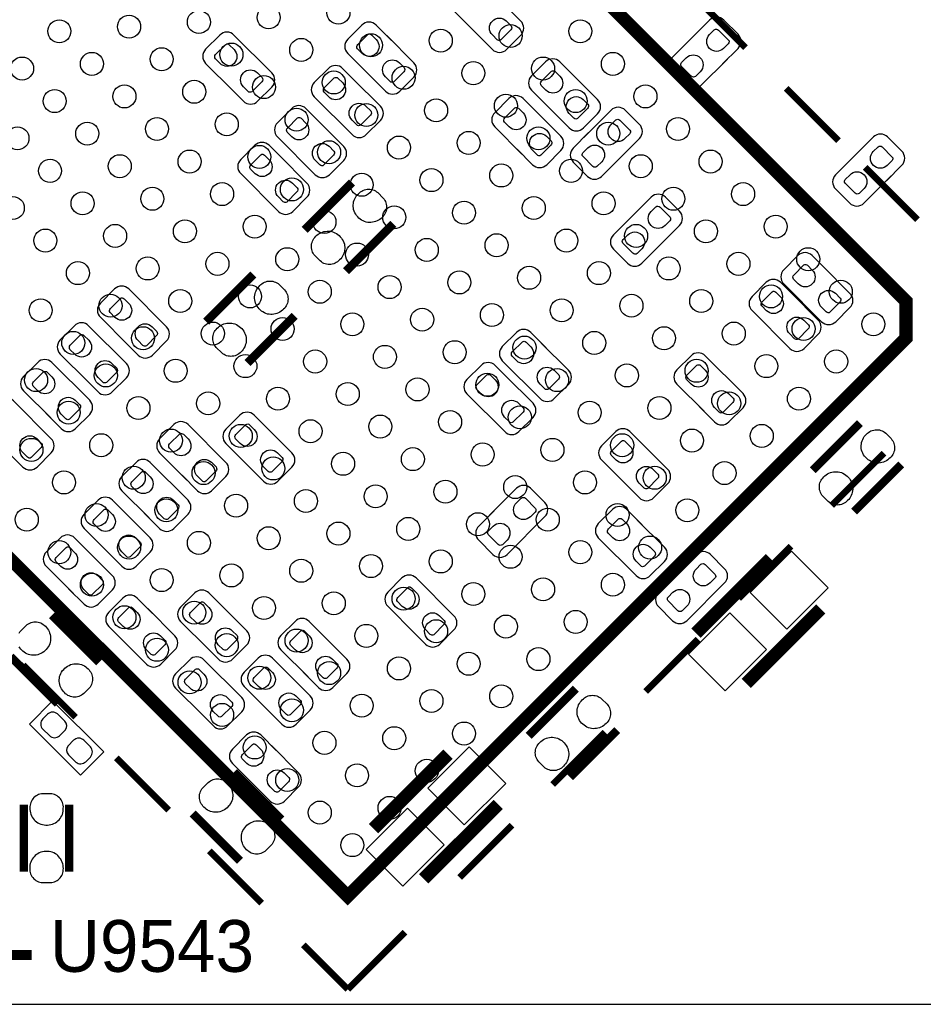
# Model space of a CAD drawing. Extents: x 0 to 55, y -2.5 to 65.
# Tile 2 of 23: x 10.7 to 24.5, y -2.5 to 12.5. Entities that reach past the tile are written whole.
import ezdxf

# ---------------------------------------------------------------- set-up
doc = ezdxf.new("R2010")
doc.units = 0
for name, color, linetype in [('BG_OUTLINE', 254, 'CONTINUOUS'), ('PG_SILKSCREEN_BOTTOM', 12, 'CONTINUOUS'), ('PG_SILKSCREEN_TOP', 254, 'CONTINUOUS'), ('PIN_BOTTOM', 1, 'CONTINUOUS'), ('PIN_TOP', 110, 'CONTINUOUS')]:
    doc.layers.add(name, color=color, linetype=linetype)

msp = doc.modelspace()

# ---------------------------------------------------------------- linework, layer by layer
at = {"layer": 'BG_OUTLINE'}
msp.add_lwpolyline([(3.048, -2.499995), (51.95189, -2.499995, 0.414214), (54.99989, 0.548005), (54.99989, 61.95187, 0.414214), (51.95189, 64.99987), (3.048, 64.99987, 0.414214), (0, 61.95187), (0, 0.548005, 0.414214)], format="xyb", close=True, dxfattribs=at)
at = {"layer": 'PG_SILKSCREEN_BOTTOM'}
for points in [[(17.669002, 12.252808), (17.902479, 12.019331, 0.414214), (18.117998, 12.019331), (18.333542, 12.23485, 0.414183), (18.333542, 12.450369), (17.758791, 13.02512, 0.414187), (17.543272, 13.02512), (17.327753, 12.809576, 0.414217), (17.327753, 12.594057), (17.740833, 12.180976)], [(16.367023, 12.156592), (16.133547, 12.390095, 0.414227), (15.918002, 12.390095), (15.702483, 12.17455, 0.414197), (15.702483, 11.959031), (16.277209, 11.384305, 0.414265), (16.492753, 11.384305), (16.708272, 11.599824, 0.414203), (16.708272, 11.815343), (16.295192, 12.228449)], [(21.402192, 11.801602), (21.635669, 12.035079, 0.414214), (21.635669, 12.250598), (21.42015, 12.466142, 0.414183), (21.204631, 12.466142), (20.62988, 11.891391, 0.414187), (20.62988, 11.675872), (20.845424, 11.460353, 0.414217), (21.060943, 11.460353), (21.474024, 11.873433)], [(13.884377, 11.465408), (14.117853, 11.231905, 0.414227), (14.333398, 11.231905), (14.548917, 11.44745, 0.414197), (14.548917, 11.662969), (13.974191, 12.237695, 0.414265), (13.758647, 12.237695), (13.543128, 12.022176, 0.414203), (13.543128, 11.806657), (13.956208, 11.393551)], [(18.837377, 11.059008), (19.070853, 10.825505, 0.414227), (19.286398, 10.825505), (19.501917, 11.04105, 0.414197), (19.501917, 11.256569), (18.927191, 11.831295, 0.414265), (18.711647, 11.831295), (18.496128, 11.615776, 0.414203), (18.496128, 11.400257), (18.909208, 10.987151)], [(15.858998, 11.496192), (15.625521, 11.729669, 0.414214), (15.410002, 11.729669), (15.194458, 11.51415, 0.414183), (15.194458, 11.298631), (15.769209, 10.72388, 0.414187), (15.984728, 10.72388), (16.200247, 10.939424, 0.414217), (16.200247, 11.154943), (15.787167, 11.568024)], [(18.278577, 10.500208), (18.512053, 10.266705, 0.414227), (18.727598, 10.266705), (18.943117, 10.48225, 0.414197), (18.943117, 10.697769), (18.368391, 11.272495, 0.414265), (18.152847, 11.272495), (17.937328, 11.056976, 0.414203), (17.937328, 10.841457), (18.350408, 10.428351)], [(15.300198, 10.886592), (15.066721, 11.120069, 0.414214), (14.851202, 11.120069), (14.635658, 10.90455, 0.414183), (14.635658, 10.689031), (15.210409, 10.11428, 0.414187), (15.425928, 10.11428), (15.641447, 10.329824, 0.414217), (15.641447, 10.545343), (15.228367, 10.958424)], [(19.364808, 10.753598), (19.131331, 10.520121, 0.414214), (19.131331, 10.304602), (19.34685, 10.089058, 0.414183), (19.562369, 10.089058), (20.13712, 10.663809, 0.414187), (20.13712, 10.879328), (19.921576, 11.094847, 0.414217), (19.706057, 11.094847), (19.292976, 10.681767)], [(23.891392, 10.023602), (24.124869, 10.257079, 0.414214), (24.124869, 10.472598), (23.90935, 10.688142, 0.414183), (23.693831, 10.688142), (23.11908, 10.113391, 0.414187), (23.11908, 9.897872), (23.334624, 9.682353, 0.414217), (23.550143, 9.682353), (23.963224, 10.095433)], [(14.741398, 10.327792), (14.507921, 10.561269, 0.414214), (14.292402, 10.561269), (14.076858, 10.34575, 0.414183), (14.076858, 10.130231), (14.651609, 9.55548, 0.414187), (14.867128, 9.55548), (15.082647, 9.771024, 0.414217), (15.082647, 9.986543), (14.669567, 10.399624)], [(20.513192, 9.109177), (20.746695, 9.342653, 0.414227), (20.746695, 9.558198), (20.53115, 9.773717, 0.414197), (20.315631, 9.773717), (19.740905, 9.198991, 0.414265), (19.740905, 8.983447), (19.956424, 8.767928, 0.414203), (20.171943, 8.767928), (20.585049, 9.181008)], [(22.996398, 8.651392), (22.762921, 8.884869, 0.414214), (22.547402, 8.884869), (22.331858, 8.66935, 0.414183), (22.331858, 8.453831), (22.906609, 7.87908, 0.414187), (23.122128, 7.87908), (23.337647, 8.094624, 0.414217), (23.337647, 8.310143), (22.924567, 8.723224)], [(12.284202, 7.604608), (12.517679, 7.371131, 0.414214), (12.733198, 7.371131), (12.948742, 7.58665, 0.414183), (12.948742, 7.802169), (12.373991, 8.37692, 0.414187), (12.158472, 8.37692), (11.942953, 8.161376, 0.414217), (11.942953, 7.945857), (12.356033, 7.532776)], [(22.513823, 8.244992), (22.280347, 8.478495, 0.414227), (22.064802, 8.478495), (21.849283, 8.26295, 0.414197), (21.849283, 8.047431), (22.424009, 7.472705, 0.414265), (22.639553, 7.472705), (22.855072, 7.688224, 0.414203), (22.855072, 7.903743), (22.441992, 8.316849)], [(11.674577, 7.045808), (11.908053, 6.812305, 0.414227), (12.123598, 6.812305), (12.339117, 7.02785, 0.414197), (12.339117, 7.243369), (11.764391, 7.818095, 0.414265), (11.548847, 7.818095), (11.333328, 7.602576, 0.414203), (11.333328, 7.387057), (11.746408, 6.973951)], [(18.717489, 7.482942), (18.484012, 7.716444, 0.414227), (18.268467, 7.716444), (18.052948, 7.500899, 0.414197), (18.052948, 7.28538), (18.627674, 6.710655, 0.414265), (18.843219, 6.710655), (19.058738, 6.926174, 0.414203), (19.058738, 7.141693), (18.645657, 7.554798)], [(21.047177, 6.588608), (21.280653, 6.355105, 0.414227), (21.496198, 6.355105), (21.711717, 6.57065, 0.414197), (21.711717, 6.786169), (21.136991, 7.360895, 0.414265), (20.921447, 7.360895), (20.705928, 7.145376, 0.414203), (20.705928, 6.929857), (21.119008, 6.516751)], [(11.115777, 6.487008), (11.349253, 6.253505, 0.414227), (11.564798, 6.253505), (11.780317, 6.46905, 0.414197), (11.780317, 6.684569), (11.205591, 7.259295, 0.414265), (10.990047, 7.259295), (10.774528, 7.043776, 0.414203), (10.774528, 6.828257), (11.187608, 6.415151)], [(18.178653, 6.980047), (17.945176, 7.213549, 0.414227), (17.729632, 7.213549), (17.514113, 6.998005, 0.414197), (17.514113, 6.782486), (18.088839, 6.20776, 0.414265), (18.304383, 6.20776), (18.519902, 6.423279, 0.414203), (18.519902, 6.638798), (18.106822, 7.051904)], [(10.531602, 5.902808), (10.765079, 5.669331, 0.414214), (10.980598, 5.669331), (11.196142, 5.88485, 0.414183), (11.196142, 6.100369), (10.621391, 6.67512, 0.414187), (10.405872, 6.67512), (10.190353, 6.459576, 0.414217), (10.190353, 6.244057), (10.603433, 5.830976)], [(14.191082, 5.686933), (14.424558, 5.453431, 0.414227), (14.640103, 5.453431), (14.855622, 5.668975, 0.414197), (14.855622, 5.884494), (14.280896, 6.45922, 0.414265), (14.065352, 6.45922), (13.849833, 6.243701, 0.414203), (13.849833, 6.028182), (14.262913, 5.615076)], [(13.185318, 5.543245), (13.418795, 5.309768, 0.414214), (13.634314, 5.309768), (13.849858, 5.525287, 0.414183), (13.849858, 5.740806), (13.275107, 6.315558, 0.414187), (13.059588, 6.315558), (12.844069, 6.100013, 0.414217), (12.844069, 5.884494), (13.257149, 5.471414)], [(20.226172, 5.974258), (19.992696, 6.20776, 0.414227), (19.777151, 6.20776), (19.561632, 5.992216, 0.414197), (19.561632, 5.776697), (20.136358, 5.201971, 0.414265), (20.351902, 5.201971), (20.567421, 5.41749, 0.414203), (20.567421, 5.633009), (20.154341, 6.046114)], [(12.610567, 4.968519), (12.844043, 4.735043, 0.414214), (13.059562, 4.735043), (13.275107, 4.950562, 0.414183), (13.275107, 5.166081), (12.700356, 5.740832, 0.414187), (12.484837, 5.740832), (12.269318, 5.525287, 0.414217), (12.269318, 5.309768), (12.682398, 4.896688)], [(17.927041, 5.004562), (17.693564, 4.771085, 0.414214), (17.693564, 4.555566), (17.909083, 4.340022, 0.414183), (18.124602, 4.340022), (18.699353, 4.914773, 0.414187), (18.699353, 5.130292), (18.483809, 5.345811, 0.414217), (18.26829, 5.345811), (17.855209, 4.932731)], [(12.035815, 4.393768), (12.269292, 4.160266, 0.414227), (12.484837, 4.160266), (12.700356, 4.37581, 0.414197), (12.700356, 4.591329), (12.12563, 5.166055, 0.414265), (11.910085, 5.166055), (11.694566, 4.950536, 0.414203), (11.694566, 4.735017), (12.107647, 4.321912)], [(20.176998, 4.790592), (19.943521, 5.024069, 0.414214), (19.728002, 5.024069), (19.512458, 4.80855, 0.414183), (19.512458, 4.593031), (20.087209, 4.01828, 0.414187), (20.302728, 4.01828), (20.518247, 4.233824, 0.414217), (20.518247, 4.449343), (20.105167, 4.862424)], [(11.46109, 3.819042), (11.694566, 3.585566, 0.414214), (11.910085, 3.585566), (12.12563, 3.801085, 0.414183), (12.12563, 4.016604), (11.550879, 4.591355, 0.414187), (11.33536, 4.591355), (11.119841, 4.37581, 0.414217), (11.119841, 4.160291), (11.532921, 3.747211)], [(20.660208, 3.997198), (20.426731, 3.763721, 0.414214), (20.426731, 3.548202), (20.64225, 3.332658, 0.414183), (20.857769, 3.332658), (21.43252, 3.907409, 0.414187), (21.43252, 4.122928), (21.216976, 4.338447, 0.414217), (21.001457, 4.338447), (20.588376, 3.925367)], [(16.652977, 3.210408), (16.886453, 2.976905, 0.414227), (17.101998, 2.976905), (17.317517, 3.19245, 0.414197), (17.317517, 3.407969), (16.742791, 3.982695, 0.414265), (16.527247, 3.982695), (16.311728, 3.767176, 0.414203), (16.311728, 3.551657), (16.724808, 3.138551)], [(13.503402, 2.981808), (13.736879, 2.748331, 0.414214), (13.952398, 2.748331), (14.167942, 2.96385, 0.414183), (14.167942, 3.179369), (13.593191, 3.75412, 0.414187), (13.377672, 3.75412), (13.162153, 3.538576, 0.414217), (13.162153, 3.323057), (13.575233, 2.909976)], [(12.734823, 3.444367), (12.501347, 3.677869, 0.414227), (12.285802, 3.677869), (12.070283, 3.462325, 0.414197), (12.070283, 3.246806), (12.645009, 2.67208, 0.414265), (12.860553, 2.67208), (13.076072, 2.887599, 0.414203), (13.076072, 3.103118), (12.662992, 3.516224)], [(15.027402, 2.550008), (15.260879, 2.316531, 0.414214), (15.476398, 2.316531), (15.691942, 2.53205, 0.414183), (15.691942, 2.747569), (15.117191, 3.32232, 0.414187), (14.901672, 3.32232), (14.686153, 3.106776, 0.414217), (14.686153, 2.891257), (15.099233, 2.478176)], [(13.427177, 1.965808), (13.660653, 1.732305, 0.414227), (13.876198, 1.732305), (14.091717, 1.94785, 0.414197), (14.091717, 2.163369), (13.516991, 2.738095, 0.414265), (13.301447, 2.738095), (13.085928, 2.522576, 0.414203), (13.085928, 2.307057), (13.499008, 1.893951)], [(14.468577, 1.991208), (14.702053, 1.757705, 0.414227), (14.917598, 1.757705), (15.133117, 1.97325, 0.414197), (15.133117, 2.188769), (14.558391, 2.763495, 0.414265), (14.342847, 2.763495), (14.127328, 2.547976, 0.414203), (14.127328, 2.332457), (14.540408, 1.919351)], [(14.614423, 1.361592), (14.380947, 1.595095, 0.414227), (14.165402, 1.595095), (13.949883, 1.37955, 0.414197), (13.949883, 1.164031), (14.524609, 0.589305, 0.414265), (14.740153, 0.589305), (14.955672, 0.804824, 0.414203), (14.955672, 1.020343), (14.542592, 1.433449)]]:
    msp.add_lwpolyline(points, format="xyb", dxfattribs=at)
for points, const_width in [([(15.767507, 9.995332), (15.049068, 9.276893)], 0.127), ([(15.677693, 8.648268), (16.396132, 9.366707)], 0.127), ([(14.268907, 8.598332), (13.550468, 7.879893)], 0.127), ([(14.179093, 7.251268), (14.897532, 7.969707)], 0.127), ([(23.489107, 6.337732), (22.770668, 5.619293)], 0.127), ([(23.399293, 4.990668), (24.117732, 5.709107)], 0.127), ([(22.129445, 4.274922), (20.998078, 3.143555)], 0.2), ([(22.893122, 3.511245), (21.761755, 2.379878)], 0.2), ([(11.925732, 2.698293), (11.207293, 3.416732)], 0.127), ([(10.578668, 2.788107), (11.297107, 2.069668)], 0.127), ([(19.171107, 2.299132), (18.452668, 1.580693)], 0.127), ([(19.081293, 0.952068), (19.799732, 1.670507)], 0.127), ([(16.095878, 0.171755), (17.227245, 1.303122)], 0.2), ([(14.694332, 0.310693), (13.975893, 1.029132)], 0.127), ([(16.859555, -0.591922), (17.990922, 0.539445)], 0.2), ([(13.347268, 0.400507), (14.065707, -0.317932)], 0.127)]:
    msp.add_lwpolyline(points, dxfattribs=dict(at, const_width=const_width))
at = {"layer": 'PG_SILKSCREEN_TOP'}
for points, const_width in [([(13.864615, 18.517083), (5.09651, 9.748977), (15.703118, -0.857656), (24.188395, 7.62762), (24.188395, 8.193303), (13.864615, 18.517083)], 0.2), ([(20.952663, 12.843256), (21.748877, 12.047042)], 0.1), ([(22.366884, 11.42906), (23.163098, 10.632846)], 0.1), ([(23.568965, 10.22698), (24.365179, 9.430766)], 0.1), ([(23.856036, 5.881065), (23.059847, 5.084877)], 0.1), ([(22.44184, 4.466844), (21.645651, 3.670656)], 0.1), ([(21.027619, 3.052648), (20.231405, 2.256434)], 0.1), ([(10.770311, 2.660904), (11.566525, 1.86469)], 0.1), ([(19.613423, 1.638427), (18.817209, 0.842213)], 0.1), ([(12.184532, 1.246683), (12.980746, 0.450494)], 0.1), ([(10.7807, -0.4826), (10.7807, 0.5334)], 0.127), ([(11.4697, 0.5334), (11.4697, -0.4826)], 0.127), ([(18.199202, 0.224231), (17.402988, -0.571983)], 0.1), ([(13.598754, -0.167513), (14.394942, -0.963727)], 0.1), ([(10.8966, -1.7526), (8.1026, -1.7526), (7.7724, -1.4224)], 0.1524), ([(15.703093, -2.271878), (16.572865, -1.402131)], 0.1), ([(15.703093, -2.271878), (15.027097, -1.595882)], 0.1)]:
    msp.add_lwpolyline(points, dxfattribs=dict(at, const_width=const_width))
msp.add_lwpolyline([(11.217859, 2.115109), (10.864291, 1.761541), (11.642141, 0.983691), (11.995709, 1.337259), (11.217859, 2.115109)], dxfattribs=at)
at = {"layer": 'PIN_BOTTOM'}
for points in [[(18.113705, 12.451436), (18.185536, 12.379579, -0.376089), (18.181295, 12.315266), (18.028641, 12.162587, -0.366021), (17.973294, 12.167337), (17.901437, 12.239168, -0.999197)], [(21.203564, 12.246305), (21.275421, 12.318136, -0.376089), (21.339734, 12.313895), (21.492413, 12.161241, -0.366021), (21.487663, 12.105894), (21.415832, 12.034037, -0.999197)], [(15.92232, 11.95799), (15.850489, 12.029846, -0.376089), (15.854731, 12.094159), (16.007385, 12.246839, -0.366021), (16.062731, 12.242089), (16.134588, 12.170258, -0.999197)], [(13.762965, 11.80559), (13.691133, 11.877446, -0.376089), (13.695375, 11.941759), (13.848029, 12.094439, -0.366021), (13.903376, 12.089689), (13.975232, 12.017858, -0.999197)], [(16.488435, 11.81641), (16.560267, 11.744554, -0.376089), (16.556025, 11.680241), (16.403371, 11.527561, -0.366021), (16.348024, 11.532311), (16.276168, 11.604142, -0.999197)], [(21.061985, 11.68019), (20.990128, 11.608359, -0.376089), (20.925815, 11.612601), (20.773136, 11.765255, -0.366021), (20.777886, 11.820601), (20.849717, 11.892458, -0.999197)], [(14.32908, 11.66401), (14.400911, 11.592154, -0.376089), (14.396669, 11.527841), (14.244015, 11.375161, -0.366021), (14.188669, 11.379911), (14.116812, 11.451742, -0.999197)], [(18.715965, 11.39919), (18.644133, 11.471046, -0.376089), (18.648375, 11.535359), (18.801029, 11.688039, -0.366021), (18.856376, 11.683289), (18.928232, 11.611458, -0.999197)], [(15.414295, 11.297564), (15.342464, 11.369421, -0.376089), (15.346705, 11.433734), (15.499359, 11.586413, -0.366021), (15.554706, 11.581663), (15.626563, 11.509832, -0.999197)], [(19.28208, 11.25761), (19.353911, 11.185754, -0.376089), (19.349669, 11.121441), (19.197015, 10.968761, -0.366021), (19.141669, 10.973511), (19.069812, 11.045342, -0.999197)], [(15.98041, 11.155985), (16.052241, 11.084128, -0.376089), (16.047999, 11.019815), (15.895345, 10.867136, -0.366021), (15.839999, 10.871886), (15.768142, 10.943717, -0.999197)], [(18.157165, 10.84039), (18.085333, 10.912246, -0.376089), (18.089575, 10.976559), (18.242229, 11.129239, -0.366021), (18.297576, 11.124489), (18.369432, 11.052658, -0.999197)], [(14.855495, 10.687964), (14.783664, 10.759821, -0.376089), (14.787905, 10.824134), (14.940559, 10.976813, -0.366021), (14.995906, 10.972063), (15.067763, 10.900232, -0.999197)], [(19.705015, 10.87501), (19.776872, 10.946841, -0.376089), (19.841185, 10.942599), (19.993864, 10.789945, -0.366021), (19.989114, 10.734599), (19.917283, 10.662742, -0.999197)], [(18.72328, 10.69881), (18.795111, 10.626954, -0.376089), (18.790869, 10.562641), (18.638215, 10.409961, -0.366021), (18.582869, 10.414711), (18.511012, 10.486542, -0.999197)], [(15.42161, 10.546385), (15.493441, 10.474528, -0.376089), (15.489199, 10.410215), (15.336545, 10.257536, -0.366021), (15.281199, 10.262286), (15.209342, 10.334117, -0.999197)], [(19.563436, 10.308895), (19.491579, 10.237064, -0.376089), (19.427266, 10.241305), (19.274587, 10.393959, -0.366021), (19.279337, 10.449306), (19.351168, 10.521163, -0.999197)], [(23.692764, 10.468305), (23.764621, 10.540136, -0.376089), (23.828934, 10.535895), (23.981613, 10.383241, -0.366021), (23.976863, 10.327894), (23.905032, 10.256037, -0.999197)], [(14.296695, 10.129164), (14.224864, 10.201021, -0.376089), (14.229105, 10.265334), (14.381759, 10.418013, -0.366021), (14.437106, 10.413263), (14.508963, 10.341432, -0.999197)], [(14.86281, 9.987585), (14.934641, 9.915728, -0.376089), (14.930399, 9.851415), (14.777745, 9.698736, -0.366021), (14.722399, 9.703486), (14.650542, 9.775317, -0.999197)], [(23.551185, 9.90219), (23.479328, 9.830359, -0.376089), (23.415015, 9.834601), (23.262336, 9.987255, -0.366021), (23.267086, 10.042601), (23.338917, 10.114458, -0.999197)], [(20.31459, 9.55388), (20.386446, 9.625711, -0.376089), (20.450759, 9.621469), (20.603439, 9.468815, -0.366021), (20.598689, 9.413469), (20.526858, 9.341612, -0.999197)], [(20.17301, 8.987765), (20.101154, 8.915933, -0.376089), (20.036841, 8.920175), (19.884161, 9.072829, -0.366021), (19.888911, 9.128176), (19.960742, 9.200032, -0.999197)], [(22.551695, 8.452764), (22.479864, 8.524621, -0.376089), (22.484105, 8.588934), (22.636759, 8.741613, -0.366021), (22.692106, 8.736863), (22.763963, 8.665032, -0.999197)], [(12.16279, 7.944815), (12.090959, 8.016672, -0.376089), (12.095201, 8.080985), (12.247855, 8.233664, -0.366021), (12.303201, 8.228914), (12.375058, 8.157083, -0.999197)], [(22.06912, 8.04639), (21.997289, 8.118246, -0.376089), (22.001531, 8.182559), (22.154185, 8.335239, -0.366021), (22.209531, 8.330489), (22.281388, 8.258658, -0.999197)], [(23.11781, 8.311185), (23.189641, 8.239328, -0.376089), (23.185399, 8.175015), (23.032745, 8.022336, -0.366021), (22.977399, 8.027086), (22.905542, 8.098917, -0.999197)], [(22.635235, 7.90481), (22.707067, 7.832954, -0.376089), (22.702825, 7.768641), (22.550171, 7.615961, -0.366021), (22.494824, 7.620711), (22.422968, 7.692542, -0.999197)], [(12.728905, 7.803236), (12.800736, 7.731379, -0.376089), (12.796495, 7.667066), (12.643841, 7.514387, -0.366021), (12.588494, 7.519137), (12.516637, 7.590968, -0.999197)], [(11.553165, 7.38599), (11.481333, 7.457846, -0.376089), (11.485575, 7.522159), (11.638229, 7.674839, -0.366021), (11.693576, 7.670089), (11.765432, 7.598258, -0.999197)], [(18.272785, 7.284339), (18.200954, 7.356196, -0.376089), (18.205196, 7.420508), (18.35785, 7.573188, -0.366021), (18.413197, 7.568438), (18.485053, 7.496607, -0.999197)], [(12.11928, 7.24441), (12.191111, 7.172554, -0.376089), (12.186869, 7.108241), (12.034215, 6.955561, -0.366021), (11.978869, 6.960311), (11.907012, 7.032142, -0.999197)], [(18.838901, 7.142759), (18.910732, 7.070903, -0.376089), (18.90649, 7.00659), (18.753836, 6.853911, -0.366021), (18.698489, 6.85866), (18.626633, 6.930492, -0.999197)], [(20.925765, 6.92879), (20.853933, 7.000646, -0.376089), (20.858175, 7.064959), (21.010829, 7.217639, -0.366021), (21.066176, 7.212889), (21.138032, 7.141058, -0.999197)], [(10.994365, 6.82719), (10.922533, 6.899046, -0.376089), (10.926775, 6.963359), (11.079429, 7.116039, -0.366021), (11.134776, 7.111289), (11.206632, 7.039458, -0.999197)], [(17.73395, 6.781444), (17.662119, 6.853301, -0.376089), (17.66636, 6.917614), (17.819014, 7.070293, -0.366021), (17.874361, 7.065543), (17.946218, 6.993712, -0.999197)], [(21.49188, 6.78721), (21.563711, 6.715354, -0.376089), (21.559469, 6.651041), (21.406815, 6.498361, -0.366021), (21.351469, 6.503111), (21.279612, 6.574942, -0.999197)], [(11.56048, 6.68561), (11.632311, 6.613754, -0.376089), (11.628069, 6.549441), (11.475415, 6.396761, -0.366021), (11.420069, 6.401511), (11.348212, 6.473342, -0.999197)], [(18.300065, 6.639865), (18.371896, 6.568008, -0.376089), (18.367654, 6.503695), (18.215, 6.351016, -0.366021), (18.159654, 6.355766), (18.087797, 6.427597, -0.999197)], [(14.06967, 6.027115), (13.997838, 6.098972, -0.376089), (14.00208, 6.163285), (14.154734, 6.315964, -0.366021), (14.210081, 6.311214), (14.281937, 6.239383, -0.999197)], [(10.976305, 6.101436), (11.048136, 6.029579, -0.376089), (11.043895, 5.965266), (10.891241, 5.812587, -0.366021), (10.835894, 5.817337), (10.764037, 5.889168, -0.999197)], [(13.063906, 5.883453), (12.992075, 5.955309, -0.376089), (12.996316, 6.019622), (13.14897, 6.172302, -0.366021), (13.204317, 6.167552), (13.276174, 6.095721, -0.999197)], [(19.781469, 5.775655), (19.709638, 5.847512, -0.376089), (19.71388, 5.911825), (19.866534, 6.064504, -0.366021), (19.92188, 6.059754), (19.993737, 5.987923, -0.999197)], [(14.635785, 5.885536), (14.707616, 5.813679, -0.376089), (14.703374, 5.749366), (14.55072, 5.596687, -0.366021), (14.495374, 5.601437), (14.423517, 5.673268, -0.999197)], [(13.630021, 5.741873), (13.701852, 5.670017, -0.376089), (13.69761, 5.605704), (13.544956, 5.453024, -0.366021), (13.48961, 5.457774), (13.417753, 5.529605, -0.999197)], [(12.489155, 5.308727), (12.417323, 5.380584, -0.376089), (12.421565, 5.444896), (12.574219, 5.597576, -0.366021), (12.629566, 5.592826), (12.701422, 5.520995, -0.999197)], [(20.347584, 5.634076), (20.419416, 5.562219, -0.376089), (20.415174, 5.497906), (20.26252, 5.345227, -0.366021), (20.207173, 5.349977), (20.135317, 5.421808, -0.999197)], [(13.05527, 5.167147), (13.127101, 5.095291, -0.376089), (13.122859, 5.030978), (12.970205, 4.878299, -0.366021), (12.914859, 4.883048), (12.843002, 4.95488, -0.999197)], [(18.267248, 5.125974), (18.339105, 5.197805, -0.376089), (18.403418, 5.193563), (18.556097, 5.040909, -0.366021), (18.551347, 4.985563), (18.479516, 4.913706, -0.999197)], [(11.914403, 4.73395), (11.842572, 4.805807, -0.376089), (11.846814, 4.87012), (11.999468, 5.022799, -0.366021), (12.054815, 5.018049), (12.126671, 4.946218, -0.999197)], [(18.125669, 4.559859), (18.053812, 4.488028, -0.376089), (17.989499, 4.492269), (17.83682, 4.644923, -0.366021), (17.84157, 4.70027), (17.913401, 4.772127, -0.999197)], [(19.732295, 4.591964), (19.660464, 4.663821, -0.376089), (19.664705, 4.728134), (19.817359, 4.880813, -0.366021), (19.872706, 4.876063), (19.944563, 4.804232, -0.999197)], [(12.480519, 4.592371), (12.55235, 4.520514, -0.376089), (12.548108, 4.456201), (12.395454, 4.303522, -0.366021), (12.340107, 4.308272), (12.268251, 4.380103, -0.999197)], [(20.29841, 4.450385), (20.370241, 4.378528, -0.376089), (20.365999, 4.314215), (20.213345, 4.161536, -0.366021), (20.157999, 4.166286), (20.086142, 4.238117, -0.999197)], [(11.339678, 4.15925), (11.267846, 4.231107, -0.376089), (11.272088, 4.295419), (11.424742, 4.448099, -0.366021), (11.480089, 4.443349), (11.551945, 4.371518, -0.999197)], [(21.000415, 4.11861), (21.072272, 4.190441, -0.376089), (21.136585, 4.186199), (21.289264, 4.033545, -0.366021), (21.284514, 3.978199), (21.212683, 3.906342, -0.999197)], [(11.905793, 4.01767), (11.977624, 3.945814, -0.376089), (11.973382, 3.881501), (11.820728, 3.728822, -0.366021), (11.765382, 3.733571), (11.693525, 3.805403, -0.999197)], [(16.531565, 3.55059), (16.459733, 3.622446, -0.376089), (16.463975, 3.686759), (16.616629, 3.839439, -0.366021), (16.671976, 3.834689), (16.743832, 3.762858, -0.999197)], [(20.858836, 3.552495), (20.786979, 3.480664, -0.376089), (20.722666, 3.484905), (20.569987, 3.637559, -0.366021), (20.574737, 3.692906), (20.646568, 3.764763, -0.999197)], [(13.38199, 3.322015), (13.310159, 3.393872, -0.376089), (13.314401, 3.458185), (13.467055, 3.610864, -0.366021), (13.522401, 3.606114), (13.594258, 3.534283, -0.999197)], [(12.29012, 3.245764), (12.218289, 3.317621, -0.376089), (12.222531, 3.381934), (12.375185, 3.534613, -0.366021), (12.430531, 3.529863), (12.502388, 3.458032, -0.999197)], [(17.09768, 3.40901), (17.169511, 3.337154, -0.376089), (17.165269, 3.272841), (17.012615, 3.120161, -0.366021), (16.957269, 3.124911), (16.885412, 3.196742, -0.999197)], [(12.856235, 3.104185), (12.928067, 3.032328, -0.376089), (12.923825, 2.968015), (12.771171, 2.815336, -0.366021), (12.715824, 2.820086), (12.643968, 2.891917, -0.999197)], [(13.948105, 3.180436), (14.019936, 3.108579, -0.376089), (14.015695, 3.044266), (13.863041, 2.891587, -0.366021), (13.807694, 2.896337), (13.735837, 2.968168, -0.999197)], [(14.90599, 2.890215), (14.834159, 2.962072, -0.376089), (14.838401, 3.026385), (14.991055, 3.179064, -0.366021), (15.046401, 3.174314), (15.118258, 3.102483, -0.999197)], [(15.472105, 2.748636), (15.543936, 2.676779, -0.376089), (15.539695, 2.612466), (15.387041, 2.459787, -0.366021), (15.331694, 2.464537), (15.259837, 2.536368, -0.999197)], [(13.305765, 2.30599), (13.233933, 2.377846, -0.376089), (13.238175, 2.442159), (13.390829, 2.594839, -0.366021), (13.446176, 2.590089), (13.518032, 2.518258, -0.999197)], [(14.347165, 2.33139), (14.275333, 2.403246, -0.376089), (14.279575, 2.467559), (14.432229, 2.620239, -0.366021), (14.487576, 2.615489), (14.559432, 2.543658, -0.999197)], [(13.87188, 2.16441), (13.943711, 2.092554, -0.376089), (13.939469, 2.028241), (13.786815, 1.875561, -0.366021), (13.731469, 1.880311), (13.659612, 1.952142, -0.999197)], [(14.91328, 2.18981), (14.985111, 2.117954, -0.376089), (14.980869, 2.053641), (14.828215, 1.900961, -0.366021), (14.772869, 1.905711), (14.701012, 1.977542, -0.999197)], [(14.16972, 1.16299), (14.097889, 1.234846, -0.376089), (14.102131, 1.299159), (14.254785, 1.451839, -0.366021), (14.310131, 1.447089), (14.381988, 1.375258, -0.999197)], [(14.735835, 1.02141), (14.807667, 0.949554, -0.376089), (14.803425, 0.885241), (14.650771, 0.732561, -0.366021), (14.595424, 0.737311), (14.523568, 0.809142, -0.999197)]]:
    msp.add_lwpolyline(points, format="xyb", close=True, dxfattribs=at)
for points in [[(16.243173, 9.483573), (16.227044, 9.465615), (16.209213, 9.449638), (16.190265, 9.434932), (16.169767, 9.421927), (16.148202, 9.411259), (16.125927, 9.402267), (16.10294, 9.395409), (16.079394, 9.390507), (16.05534, 9.387992), (16.031312, 9.387256), (16.007258, 9.38911), (15.983534, 9.393072), (15.959328, 9.401124), (15.935935, 9.411538), (15.913659, 9.424162), (15.892424, 9.438462), (15.872917, 9.454871), (15.854959, 9.472854), (15.838551, 9.492361), (15.8242, 9.513621), (15.811627, 9.53582), (15.801238, 9.559239), (15.793161, 9.58342), (15.788716, 9.606966), (15.786303, 9.630867), (15.786303, 9.654921), (15.788843, 9.678949), (15.793314, 9.702495), (15.800375, 9.725685), (15.809341, 9.747961), (15.820466, 9.769094), (15.833674, 9.789262), (15.848813, 9.807931), (15.865653, 9.825177), (15.880994, 9.840798), (15.897885, 9.854463), (15.91597, 9.866478), (15.935223, 9.876384), (15.955747, 9.884308), (15.9766, 9.890023), (15.997936, 9.893427), (16.019602, 9.894697), (16.041573, 9.89363), (16.062935, 9.890227), (16.083915, 9.884639), (16.10421, 9.876942), (16.123717, 9.867036), (16.141979, 9.855022), (16.158794, 9.841306), (16.241268, 9.758858), (16.254908, 9.742399), (16.266566, 9.724212), (16.276396, 9.705061), (16.284194, 9.685096), (16.289909, 9.664243), (16.293516, 9.64311), (16.294786, 9.621749), (16.293744, 9.600184), (16.290468, 9.57895), (16.285032, 9.558096), (16.277742, 9.537802), (16.268192, 9.51865), (16.256533, 9.500489)], [(15.202027, 9.160027), (15.218156, 9.177985), (15.235987, 9.193962), (15.254935, 9.208668), (15.275433, 9.221673), (15.296998, 9.232341), (15.319273, 9.241333), (15.34226, 9.248191), (15.365806, 9.253093), (15.38986, 9.255608), (15.413888, 9.256344), (15.437942, 9.25449), (15.461666, 9.250528), (15.485872, 9.242476), (15.509265, 9.232062), (15.531541, 9.219438), (15.552776, 9.205138), (15.572283, 9.188729), (15.590241, 9.170746), (15.606649, 9.151239), (15.621, 9.129979), (15.633573, 9.10778), (15.643962, 9.084361), (15.652039, 9.06018), (15.656484, 9.036634), (15.658897, 9.012733), (15.658897, 8.988679), (15.656357, 8.964651), (15.651886, 8.941105), (15.644825, 8.917915), (15.635859, 8.895639), (15.624734, 8.874506), (15.611526, 8.854338), (15.596387, 8.835669), (15.579547, 8.818423), (15.564206, 8.802802), (15.547315, 8.789137), (15.52923, 8.777122), (15.509977, 8.767216), (15.489453, 8.759292), (15.4686, 8.753577), (15.447264, 8.750173), (15.425598, 8.748903), (15.403627, 8.74997), (15.382265, 8.753373), (15.361285, 8.758961), (15.34099, 8.766658), (15.321483, 8.776564), (15.303221, 8.788578), (15.286406, 8.802294), (15.203932, 8.884742), (15.190292, 8.901201), (15.178634, 8.919388), (15.168804, 8.938539), (15.161006, 8.958504), (15.155291, 8.979357), (15.151684, 9.00049), (15.150414, 9.021851), (15.151456, 9.043416), (15.154732, 9.06465), (15.160168, 9.085504), (15.167458, 9.105798), (15.177008, 9.12495), (15.188667, 9.143111)], [(14.744573, 8.086573), (14.728444, 8.068615), (14.710613, 8.052638), (14.691665, 8.037932), (14.671167, 8.024927), (14.649602, 8.014259), (14.627327, 8.005267), (14.60434, 7.998409), (14.580794, 7.993507), (14.55674, 7.990992), (14.532712, 7.990256), (14.508658, 7.99211), (14.484934, 7.996072), (14.460728, 8.004124), (14.437335, 8.014538), (14.415059, 8.027162), (14.393824, 8.041462), (14.374317, 8.057871), (14.356359, 8.075854), (14.339951, 8.095361), (14.3256, 8.116621), (14.313027, 8.13882), (14.302638, 8.162239), (14.294561, 8.18642), (14.290116, 8.209966), (14.287703, 8.233867), (14.287703, 8.257921), (14.290243, 8.281949), (14.294714, 8.305495), (14.301775, 8.328685), (14.310741, 8.350961), (14.321866, 8.372094), (14.335074, 8.392262), (14.350213, 8.410931), (14.367053, 8.428177), (14.382394, 8.443798), (14.399285, 8.457463), (14.41737, 8.469478), (14.436623, 8.479384), (14.457147, 8.487308), (14.478, 8.493023), (14.499336, 8.496427), (14.521002, 8.497697), (14.542973, 8.49663), (14.564335, 8.493227), (14.585315, 8.487639), (14.60561, 8.479942), (14.625117, 8.470036), (14.643379, 8.458022), (14.660194, 8.444306), (14.742668, 8.361858), (14.756308, 8.345399), (14.767966, 8.327212), (14.777796, 8.308061), (14.785594, 8.288096), (14.791309, 8.267243), (14.794916, 8.24611), (14.796186, 8.224749), (14.795144, 8.203184), (14.791868, 8.18195), (14.786432, 8.161096), (14.779142, 8.140802), (14.769592, 8.12165), (14.757933, 8.103489)], [(13.703427, 7.763027), (13.719556, 7.780985), (13.737387, 7.796962), (13.756335, 7.811668), (13.776833, 7.824673), (13.798398, 7.835341), (13.820673, 7.844333), (13.84366, 7.851191), (13.867206, 7.856093), (13.89126, 7.858608), (13.915288, 7.859344), (13.939342, 7.85749), (13.963066, 7.853528), (13.987272, 7.845476), (14.010665, 7.835062), (14.032941, 7.822438), (14.054176, 7.808138), (14.073683, 7.791729), (14.091641, 7.773746), (14.108049, 7.754239), (14.1224, 7.732979), (14.134973, 7.71078), (14.145362, 7.687361), (14.153439, 7.66318), (14.157884, 7.639634), (14.160297, 7.615733), (14.160297, 7.591679), (14.157757, 7.567651), (14.153286, 7.544105), (14.146225, 7.520915), (14.137259, 7.498639), (14.126134, 7.477506), (14.112926, 7.457338), (14.097787, 7.438669), (14.080947, 7.421423), (14.065606, 7.405802), (14.048715, 7.392137), (14.03063, 7.380122), (14.011377, 7.370216), (13.990853, 7.362292), (13.97, 7.356577), (13.948664, 7.353173), (13.926998, 7.351903), (13.905027, 7.35297), (13.883665, 7.356373), (13.862685, 7.361961), (13.84239, 7.369658), (13.822883, 7.379564), (13.804621, 7.391578), (13.787806, 7.405294), (13.705332, 7.487742), (13.691692, 7.504201), (13.680034, 7.522388), (13.670204, 7.541539), (13.662406, 7.561504), (13.656691, 7.582357), (13.653084, 7.60349), (13.651814, 7.624851), (13.652856, 7.646416), (13.656132, 7.66765), (13.661568, 7.688504), (13.668858, 7.708798), (13.678408, 7.72795), (13.690067, 7.746111)], [(23.964773, 5.825973), (23.948644, 5.808015), (23.930813, 5.792038), (23.911865, 5.777332), (23.891367, 5.764327), (23.869802, 5.753659), (23.847527, 5.744667), (23.82454, 5.737809), (23.800994, 5.732907), (23.77694, 5.730392), (23.752912, 5.729656), (23.728858, 5.73151), (23.705134, 5.735472), (23.680928, 5.743524), (23.657535, 5.753938), (23.635259, 5.766562), (23.614024, 5.780862), (23.594517, 5.797271), (23.576559, 5.815254), (23.560151, 5.834761), (23.5458, 5.856021), (23.533227, 5.87822), (23.522838, 5.901639), (23.514761, 5.92582), (23.510316, 5.949366), (23.507903, 5.973267), (23.507903, 5.997321), (23.510443, 6.021349), (23.514914, 6.044895), (23.521975, 6.068085), (23.530941, 6.090361), (23.542066, 6.111494), (23.555274, 6.131662), (23.570413, 6.150331), (23.587253, 6.167577), (23.602594, 6.183198), (23.619485, 6.196863), (23.63757, 6.208878), (23.656823, 6.218784), (23.677347, 6.226708), (23.6982, 6.232423), (23.719536, 6.235827), (23.741202, 6.237097), (23.763173, 6.23603), (23.784535, 6.232627), (23.805515, 6.227039), (23.82581, 6.219342), (23.845317, 6.209436), (23.863579, 6.197422), (23.880394, 6.183706), (23.962868, 6.101258), (23.976508, 6.084799), (23.988166, 6.066612), (23.997996, 6.047461), (24.005794, 6.027496), (24.011509, 6.006643), (24.015116, 5.98551), (24.016386, 5.964149), (24.015344, 5.942584), (24.012068, 5.92135), (24.006632, 5.900496), (23.999342, 5.880202), (23.989792, 5.86105), (23.978133, 5.842889)], [(22.923627, 5.502427), (22.939756, 5.520385), (22.957587, 5.536362), (22.976535, 5.551068), (22.997033, 5.564073), (23.018598, 5.574741), (23.040873, 5.583733), (23.06386, 5.590591), (23.087406, 5.595493), (23.11146, 5.598008), (23.135488, 5.598744), (23.159542, 5.59689), (23.183266, 5.592928), (23.207472, 5.584876), (23.230865, 5.574462), (23.253141, 5.561838), (23.274376, 5.547538), (23.293883, 5.531129), (23.311841, 5.513146), (23.328249, 5.493639), (23.3426, 5.472379), (23.355173, 5.45018), (23.365562, 5.426761), (23.373639, 5.40258), (23.378084, 5.379034), (23.380497, 5.355133), (23.380497, 5.331079), (23.377957, 5.307051), (23.373486, 5.283505), (23.366425, 5.260315), (23.357459, 5.238039), (23.346334, 5.216906), (23.333126, 5.196738), (23.317987, 5.178069), (23.301147, 5.160823), (23.285806, 5.145202), (23.268915, 5.131537), (23.25083, 5.119522), (23.231577, 5.109616), (23.211053, 5.101692), (23.1902, 5.095977), (23.168864, 5.092573), (23.147198, 5.091303), (23.125227, 5.09237), (23.103865, 5.095773), (23.082885, 5.101361), (23.06259, 5.109058), (23.043083, 5.118964), (23.024821, 5.130978), (23.008006, 5.144694), (22.925532, 5.227142), (22.911892, 5.243601), (22.900234, 5.261788), (22.890404, 5.280939), (22.882606, 5.300904), (22.876891, 5.321757), (22.873284, 5.34289), (22.872014, 5.364251), (22.873056, 5.385816), (22.876332, 5.40705), (22.881768, 5.427904), (22.889058, 5.448198), (22.898608, 5.46735), (22.910267, 5.485511)], [(22.377776, 3.2028), (23.006394, 3.831418), (22.449618, 4.388194), (21.821, 3.759576)], [(21.513424, 3.452), (20.884806, 2.823382), (21.441582, 2.266606), (22.0702, 2.895224)], [(11.413973, 2.222627), (11.396015, 2.238756), (11.380038, 2.256587), (11.365332, 2.275535), (11.352327, 2.296033), (11.341659, 2.317598), (11.332667, 2.339873), (11.325809, 2.36286), (11.320907, 2.386406), (11.318392, 2.41046), (11.317656, 2.434488), (11.31951, 2.458542), (11.323472, 2.482266), (11.331524, 2.506472), (11.341938, 2.529865), (11.354562, 2.552141), (11.368862, 2.573376), (11.385271, 2.592883), (11.403254, 2.610841), (11.422761, 2.627249), (11.444021, 2.6416), (11.46622, 2.654173), (11.489639, 2.664562), (11.51382, 2.672639), (11.537366, 2.677084), (11.561267, 2.679497), (11.585321, 2.679497), (11.609349, 2.676957), (11.632895, 2.672486), (11.656085, 2.665425), (11.678361, 2.656459), (11.699494, 2.645334), (11.719662, 2.632126), (11.738331, 2.616987), (11.755577, 2.600147), (11.771198, 2.584806), (11.784863, 2.567915), (11.796878, 2.54983), (11.806784, 2.530577), (11.814708, 2.510053), (11.820423, 2.4892), (11.823827, 2.467864), (11.825097, 2.446198), (11.82403, 2.424227), (11.820627, 2.402865), (11.815039, 2.381885), (11.807342, 2.36159), (11.797436, 2.342083), (11.785422, 2.323821), (11.771706, 2.307006), (11.689258, 2.224532), (11.672799, 2.210892), (11.654612, 2.199234), (11.635461, 2.189404), (11.615496, 2.181606), (11.594643, 2.175891), (11.57351, 2.172284), (11.552149, 2.171014), (11.530584, 2.172056), (11.50935, 2.175332), (11.488496, 2.180768), (11.468202, 2.188058), (11.44905, 2.197608), (11.430889, 2.209267)], [(19.646773, 1.787373), (19.630644, 1.769415), (19.612813, 1.753438), (19.593865, 1.738732), (19.573367, 1.725727), (19.551802, 1.715059), (19.529527, 1.706067), (19.50654, 1.699209), (19.482994, 1.694307), (19.45894, 1.691792), (19.434912, 1.691056), (19.410858, 1.69291), (19.387134, 1.696872), (19.362928, 1.704924), (19.339535, 1.715338), (19.317259, 1.727962), (19.296024, 1.742262), (19.276517, 1.758671), (19.258559, 1.776654), (19.242151, 1.796161), (19.2278, 1.817421), (19.215227, 1.83962), (19.204838, 1.863039), (19.196761, 1.88722), (19.192316, 1.910766), (19.189903, 1.934667), (19.189903, 1.958721), (19.192443, 1.982749), (19.196914, 2.006295), (19.203975, 2.029485), (19.212941, 2.051761), (19.224066, 2.072894), (19.237274, 2.093062), (19.252413, 2.111731), (19.269253, 2.128977), (19.284594, 2.144598), (19.301485, 2.158263), (19.31957, 2.170278), (19.338823, 2.180184), (19.359347, 2.188108), (19.3802, 2.193823), (19.401536, 2.197227), (19.423202, 2.198497), (19.445173, 2.19743), (19.466535, 2.194027), (19.487515, 2.188439), (19.50781, 2.180742), (19.527317, 2.170836), (19.545579, 2.158822), (19.562394, 2.145106), (19.644868, 2.062658), (19.658508, 2.046199), (19.670166, 2.028012), (19.679996, 2.008861), (19.687794, 1.988896), (19.693509, 1.968043), (19.697116, 1.94691), (19.698386, 1.925549), (19.697344, 1.903984), (19.694068, 1.88275), (19.688632, 1.861896), (19.681342, 1.841602), (19.671792, 1.82245), (19.660133, 1.804289)], [(18.605627, 1.463827), (18.621756, 1.481785), (18.639587, 1.497762), (18.658535, 1.512468), (18.679033, 1.525473), (18.700598, 1.536141), (18.722873, 1.545133), (18.74586, 1.551991), (18.769406, 1.556893), (18.79346, 1.559408), (18.817488, 1.560144), (18.841542, 1.55829), (18.865266, 1.554328), (18.889472, 1.546276), (18.912865, 1.535862), (18.935141, 1.523238), (18.956376, 1.508938), (18.975883, 1.492529), (18.993841, 1.474546), (19.010249, 1.455039), (19.0246, 1.433779), (19.037173, 1.41158), (19.047562, 1.388161), (19.055639, 1.36398), (19.060084, 1.340434), (19.062497, 1.316533), (19.062497, 1.292479), (19.059957, 1.268451), (19.055486, 1.244905), (19.048425, 1.221715), (19.039459, 1.199439), (19.028334, 1.178306), (19.015126, 1.158138), (18.999987, 1.139469), (18.983147, 1.122223), (18.967806, 1.106602), (18.950915, 1.092937), (18.93283, 1.080922), (18.913577, 1.071016), (18.893053, 1.063092), (18.8722, 1.057377), (18.850864, 1.053973), (18.829198, 1.052703), (18.807227, 1.05377), (18.785865, 1.057173), (18.764885, 1.062761), (18.74459, 1.070458), (18.725083, 1.080364), (18.706821, 1.092378), (18.690006, 1.106094), (18.607532, 1.188542), (18.593892, 1.205001), (18.582234, 1.223188), (18.572404, 1.242339), (18.564606, 1.262304), (18.558891, 1.283157), (18.555284, 1.30429), (18.554014, 1.325651), (18.555056, 1.347216), (18.558332, 1.36845), (18.563768, 1.389304), (18.571058, 1.409598), (18.580608, 1.42875), (18.592267, 1.446911)], [(17.475576, 0.231), (18.104194, 0.859618), (17.547418, 1.416394), (16.9188, 0.787776)], [(13.859027, 0.876173), (13.876985, 0.860044), (13.892962, 0.842213), (13.907668, 0.823265), (13.920673, 0.802767), (13.931341, 0.781202), (13.940333, 0.758927), (13.947191, 0.73594), (13.952093, 0.712394), (13.954608, 0.68834), (13.955344, 0.664312), (13.95349, 0.640258), (13.949528, 0.616534), (13.941476, 0.592328), (13.931062, 0.568935), (13.918438, 0.546659), (13.904138, 0.525424), (13.887729, 0.505917), (13.869746, 0.487959), (13.850239, 0.471551), (13.828979, 0.4572), (13.80678, 0.444627), (13.783361, 0.434238), (13.75918, 0.426161), (13.735634, 0.421716), (13.711733, 0.419303), (13.687679, 0.419303), (13.663651, 0.421843), (13.640105, 0.426314), (13.616915, 0.433375), (13.594639, 0.442341), (13.573506, 0.453466), (13.553338, 0.466674), (13.534669, 0.481813), (13.517423, 0.498653), (13.501802, 0.513994), (13.488137, 0.530885), (13.476122, 0.54897), (13.466216, 0.568223), (13.458292, 0.588747), (13.452577, 0.6096), (13.449173, 0.630936), (13.447903, 0.652602), (13.44897, 0.674573), (13.452373, 0.695935), (13.457961, 0.716915), (13.465658, 0.73721), (13.475564, 0.756717), (13.487578, 0.774979), (13.501294, 0.791794), (13.583742, 0.874268), (13.600201, 0.887908), (13.618388, 0.899566), (13.637539, 0.909396), (13.657504, 0.917194), (13.678357, 0.922909), (13.69949, 0.926516), (13.720851, 0.927786), (13.742416, 0.926744), (13.76365, 0.923468), (13.784504, 0.918032), (13.804798, 0.910742), (13.82395, 0.901192), (13.842111, 0.889533)], [(16.611224, 0.4802), (15.982606, -0.148418), (16.539382, -0.705194), (17.168, -0.076576)], [(14.182573, -0.164973), (14.164615, -0.148844), (14.148638, -0.131013), (14.133932, -0.112065), (14.120927, -0.091567), (14.110259, -0.070002), (14.101267, -0.047727), (14.094409, -0.02474), (14.089507, -0.001194), (14.086992, 0.02286), (14.086256, 0.046888), (14.08811, 0.070942), (14.092072, 0.094666), (14.100124, 0.118872), (14.110538, 0.142265), (14.123162, 0.164541), (14.137462, 0.185776), (14.153871, 0.205283), (14.171854, 0.223241), (14.191361, 0.239649), (14.212621, 0.254), (14.23482, 0.266573), (14.258239, 0.276962), (14.28242, 0.285039), (14.305966, 0.289484), (14.329867, 0.291897), (14.353921, 0.291897), (14.377949, 0.289357), (14.401495, 0.284886), (14.424685, 0.277825), (14.446961, 0.268859), (14.468094, 0.257734), (14.488262, 0.244526), (14.506931, 0.229387), (14.524177, 0.212547), (14.539798, 0.197206), (14.553463, 0.180315), (14.565478, 0.16223), (14.575384, 0.142977), (14.583308, 0.122453), (14.589023, 0.1016), (14.592427, 0.080264), (14.593697, 0.058598), (14.59263, 0.036627), (14.589227, 0.015265), (14.583639, -0.005715), (14.575942, -0.02601), (14.566036, -0.045517), (14.554022, -0.063779), (14.540306, -0.080594), (14.457858, -0.163068), (14.441399, -0.176708), (14.423212, -0.188366), (14.404061, -0.198196), (14.384096, -0.205994), (14.363243, -0.211709), (14.34211, -0.215316), (14.320749, -0.216586), (14.299184, -0.215544), (14.27795, -0.212268), (14.257096, -0.206832), (14.236802, -0.199542), (14.21765, -0.189992), (14.199489, -0.178333)]]:
    msp.add_lwpolyline(points, close=True, dxfattribs=at)
msp.add_lwpolyline([(10.706964, 3.144317), (10.718978, 3.162579), (10.732694, 3.179394), (10.815142, 3.261868), (10.831601, 3.275508), (10.849788, 3.287166), (10.868939, 3.296996), (10.888904, 3.304794), (10.909757, 3.310509), (10.93089, 3.314116), (10.952251, 3.315386), (10.973816, 3.314344), (10.99505, 3.311068), (11.015904, 3.305632), (11.036198, 3.298342), (11.05535, 3.288792), (11.073511, 3.277133), (11.090427, 3.263773), (11.108385, 3.247644), (11.124362, 3.229813), (11.139068, 3.210865), (11.152073, 3.190367), (11.162741, 3.168802), (11.171733, 3.146527), (11.178591, 3.12354), (11.183493, 3.099994), (11.186008, 3.07594), (11.186744, 3.051912), (11.18489, 3.027858), (11.180928, 3.004134), (11.172876, 2.979928), (11.162462, 2.956535), (11.149838, 2.934259), (11.135538, 2.913024), (11.119129, 2.893517), (11.101146, 2.875559), (11.081639, 2.859151), (11.060379, 2.8448), (11.03818, 2.832227), (11.014761, 2.821838), (10.99058, 2.813761), (10.967034, 2.809316), (10.943133, 2.806903), (10.919079, 2.806903), (10.895051, 2.809443), (10.871505, 2.813914), (10.848315, 2.820975), (10.826039, 2.829941), (10.804906, 2.841066), (10.784738, 2.854274), (10.766069, 2.869413), (10.748823, 2.886253), (10.733202, 2.901594), (10.719537, 2.918485), (10.707522, 2.93657)], dxfattribs=at)
at = {"layer": 'PIN_TOP'}
for points in [[(11.069371, 1.683766), (11.16838, 1.584757, 0.414143), (11.32393, 1.584731), (11.408156, 1.668958, 0.38662), (11.401704, 1.803959), (11.289132, 1.916532, 0.388828), (11.140084, 1.910055), (11.069345, 1.839316, 0.414143)], [(11.790629, 1.415034), (11.69162, 1.514043, 0.414143), (11.53607, 1.514069), (11.451844, 1.429842, 0.38662), (11.458296, 1.294841), (11.570868, 1.182268, 0.388828), (11.719916, 1.188745), (11.790655, 1.259484, 0.414143)]]:
    msp.add_lwpolyline(points, format="xyb", close=True, dxfattribs=at)
for points in [[(10.871505, 0.507898), (10.870209, 0.483794), (10.871505, 0.459892), (10.874502, 0.436093), (10.879811, 0.412394), (10.887507, 0.389611), (10.896905, 0.367487), (10.908309, 0.346405), (10.921492, 0.326288), (10.936707, 0.307492), (10.953191, 0.289992), (10.971505, 0.274295), (10.991088, 0.260299), (11.013897, 0.248895), (11.037799, 0.2397), (11.062487, 0.232893), (11.087608, 0.22799), (11.113008, 0.225806), (11.138408, 0.225806), (11.163808, 0.22799), (11.189005, 0.232893), (11.213592, 0.2397), (11.237493, 0.248895), (11.260303, 0.260299), (11.280089, 0.273787), (11.298707, 0.289001), (11.3157, 0.305994), (11.330889, 0.32479), (11.344402, 0.344602), (11.355807, 0.365989), (11.365205, 0.388087), (11.372291, 0.410896), (11.377193, 0.434492), (11.379708, 0.458394), (11.379987, 0.482498), (11.380191, 0.504393), (11.377905, 0.526009), (11.373612, 0.547294), (11.367008, 0.567893), (11.358093, 0.58801), (11.347399, 0.606806), (11.334699, 0.624307), (11.320297, 0.640512), (11.303991, 0.655295), (11.28649, 0.667995), (11.267694, 0.678891), (11.247907, 0.687807), (11.227105, 0.694588), (11.205693, 0.699008), (11.184103, 0.701192), (11.067491, 0.701192), (11.046206, 0.699211), (11.025099, 0.694588), (11.004601, 0.68801), (10.984992, 0.679399), (10.966196, 0.668706), (10.948695, 0.656311), (10.932693, 0.642087), (10.91819, 0.62611), (10.90549, 0.608787), (10.894593, 0.590194), (10.885399, 0.570687), (10.878591, 0.550393), (10.873994, 0.529311)], [(11.378895, -0.457098), (11.380191, -0.432994), (11.378895, -0.409092), (11.375898, -0.385293), (11.370589, -0.361594), (11.362893, -0.338811), (11.353495, -0.316687), (11.342091, -0.295605), (11.328908, -0.275488), (11.313693, -0.256692), (11.297209, -0.239192), (11.278895, -0.223495), (11.259312, -0.209499), (11.236503, -0.198095), (11.212601, -0.1889), (11.187913, -0.182093), (11.162792, -0.17719), (11.137392, -0.175006), (11.111992, -0.175006), (11.086592, -0.17719), (11.061395, -0.182093), (11.036808, -0.1889), (11.012907, -0.198095), (10.990097, -0.209499), (10.970311, -0.222987), (10.951693, -0.238201), (10.9347, -0.255194), (10.919511, -0.27399), (10.905998, -0.293802), (10.894593, -0.315189), (10.885195, -0.337287), (10.878109, -0.360096), (10.873207, -0.383692), (10.870692, -0.407594), (10.870413, -0.431698), (10.870209, -0.453593), (10.872495, -0.475209), (10.876788, -0.496494), (10.883392, -0.517093), (10.892307, -0.53721), (10.903001, -0.556006), (10.915701, -0.573507), (10.930103, -0.589712), (10.946409, -0.604495), (10.96391, -0.617195), (10.982706, -0.628091), (11.002493, -0.637007), (11.023295, -0.643788), (11.044707, -0.648208), (11.066297, -0.650392), (11.182909, -0.650392), (11.204194, -0.648411), (11.225301, -0.643788), (11.245799, -0.63721), (11.265408, -0.628599), (11.284204, -0.617906), (11.301705, -0.605511), (11.317707, -0.591287), (11.33221, -0.57531), (11.34491, -0.557987), (11.355807, -0.539394), (11.365001, -0.519887), (11.371809, -0.499593), (11.376406, -0.478511)]]:
    msp.add_lwpolyline(points, close=True, dxfattribs=at)
for centre in [(15.561691, 12.577369), (13.440359, 12.435942), (14.501012, 12.506655), (11.319053, 12.294514), (12.379706, 12.365228), (19.23862, 12.294514), (17.117314, 12.153087), (18.177967, 12.223801), (14.996008, 12.011685), (16.056661, 12.082374), (12.874676, 11.870258), (13.935329, 11.940972), (10.753369, 11.728831), (11.814023, 11.799545), (17.612284, 11.658117), (18.672937, 11.728831), (19.733616, 11.799545), (15.490977, 11.51669), (16.551631, 11.587404), (13.369646, 11.375288), (14.430324, 11.446002), (11.248339, 11.233861), (12.308992, 11.304575), (19.167932, 11.233861), (20.228585, 11.304575), (17.0466, 11.092434), (18.107254, 11.163148), (14.925294, 10.951007), (15.985947, 11.02172), (12.803962, 10.809605), (13.864641, 10.880319), (20.723555, 10.809605), (10.682656, 10.668178), (11.743309, 10.738891), (18.602223, 10.668178), (19.662902, 10.738891), (15.420264, 10.456037), (16.480917, 10.526751), (17.54157, 10.597464), (13.298957, 10.31461), (14.359611, 10.385323), (21.218525, 10.31461), (11.177626, 10.173208), (12.238279, 10.243922), (19.097219, 10.173208), (20.157872, 10.243922), (16.975887, 10.031781), (18.03654, 10.102494), (14.85458, 9.890354), (15.915234, 9.961067), (12.733249, 9.748926), (13.793927, 9.81964), (20.652842, 9.748926), (21.713495, 9.81964), (10.611942, 9.607525), (11.672595, 9.678238), (18.531535, 9.607525), (19.592188, 9.678238), (16.410203, 9.466097), (17.470857, 9.536811), (14.288897, 9.32467), (15.34955, 9.395384), (22.208465, 9.32467), (11.106912, 9.112555), (12.167565, 9.183243), (13.228244, 9.253957), (19.026505, 9.112555), (20.087158, 9.183243), (21.147811, 9.253957), (16.905173, 8.971128), (17.965852, 9.041841), (14.783867, 8.8297), (15.84452, 8.900414), (22.703434, 8.8297), (12.66256, 8.688273), (13.723214, 8.758987), (20.582128, 8.688273), (21.642781, 8.758987), (11.601882, 8.61756), (18.460822, 8.546846), (19.521475, 8.61756), (16.33949, 8.405444), (17.400168, 8.476158), (14.218183, 8.264017), (15.278837, 8.334731), (22.137751, 8.264017), (23.19843, 8.334731), (12.096877, 8.12259), (13.15753, 8.193303), (20.016445, 8.12259), (21.077098, 8.193303), (11.036198, 8.051876), (16.834485, 7.910474), (17.895138, 7.981163), (18.955791, 8.051876), (14.713153, 7.769047), (15.773806, 7.839761), (22.632746, 7.769047), (23.693425, 7.839735), (12.591847, 7.62762), (13.6525, 7.698334), (20.511414, 7.62762), (21.572068, 7.698334), (11.531194, 7.556906), (18.390108, 7.486193), (19.450761, 7.556906), (16.268776, 7.344791), (17.329455, 7.415479), (14.14747, 7.203364), (15.208123, 7.274077), (22.067063, 7.203364), (23.127716, 7.274052), (12.026163, 7.061937), (13.086817, 7.13265), (19.945731, 7.061937), (21.006384, 7.13265), (10.96551, 6.991223), (17.824425, 6.920509), (18.885078, 6.991223), (15.703093, 6.779082), (16.763771, 6.849796), (12.521133, 6.566967), (13.581786, 6.63768), (14.64244, 6.708394), (20.440701, 6.566967), (21.501379, 6.63768), (22.562033, 6.708369), (11.46048, 6.496253), (18.319394, 6.42554), (19.380048, 6.496253), (16.198088, 6.284112), (17.258741, 6.354826), (14.076756, 6.142711), (15.137409, 6.213399), (21.996349, 6.142685), (11.95545, 6.001283), (13.016103, 6.071997), (19.875017, 6.001283), (20.935696, 6.071997), (10.894797, 5.93057), (17.753711, 5.859856), (18.814364, 5.93057), (15.632405, 5.718429), (16.693058, 5.789143), (13.511073, 5.577027), (14.571726, 5.647715), (21.430666, 5.577002), (11.389766, 5.4356), (12.45042, 5.506314), (18.248681, 5.364886), (19.309334, 5.4356), (20.369987, 5.506314), (16.127374, 5.223459), (17.188028, 5.294173), (14.006043, 5.082032), (15.066721, 5.152746), (11.884736, 4.94063), (12.945389, 5.011344), (19.804304, 4.94063), (20.864982, 5.011318), (10.824083, 4.869917), (17.682997, 4.799203), (18.743651, 4.869917), (15.561691, 4.657776), (16.622344, 4.728489), (13.440359, 4.516349), (14.501012, 4.587062), (11.319053, 4.374947), (12.379706, 4.445635), (19.23862, 4.374947), (20.299299, 4.445635), (17.117314, 4.23352), (18.177967, 4.304233), (13.935329, 4.021379), (14.996008, 4.092092), (16.056661, 4.162806), (11.814023, 3.879952), (12.874676, 3.950665), (19.733616, 3.879952), (17.612284, 3.73855), (18.672937, 3.809263), (15.490977, 3.597123), (16.551631, 3.667836), (13.369646, 3.455695), (14.430324, 3.526409), (12.308992, 3.384982), (19.167932, 3.314268), (17.0466, 3.172866), (18.107254, 3.24358), (14.925294, 3.031439), (15.985947, 3.102153), (12.803962, 2.890012), (13.864641, 2.960726), (17.54157, 2.677871), (18.602249, 2.748585), (15.420264, 2.536469), (16.480917, 2.607183), (13.298957, 2.395042), (14.359611, 2.465756), (16.975887, 2.112188), (18.036565, 2.182901), (14.85458, 1.970786), (15.915234, 2.0415), (13.793927, 1.900072), (15.34955, 1.475816), (16.410203, 1.546504), (17.470882, 1.617218), (14.288897, 1.405103), (16.905199, 1.051535), (14.783867, 0.910133), (15.84452, 0.980821), (16.339515, 0.485851), (15.278837, 0.415138), (15.773832, -0.079858)]:
    msp.add_circle(centre, 0.175006, dxfattribs=at)

# ---------------------------------------------------------------- texts
at = {"layer": 'PG_SILKSCREEN_TOP'}
msp.add_text('U9543', height=0.7874, dxfattribs=at).set_placement((11.176, -2.0066))

doc.saveas('drawing.dxf')
